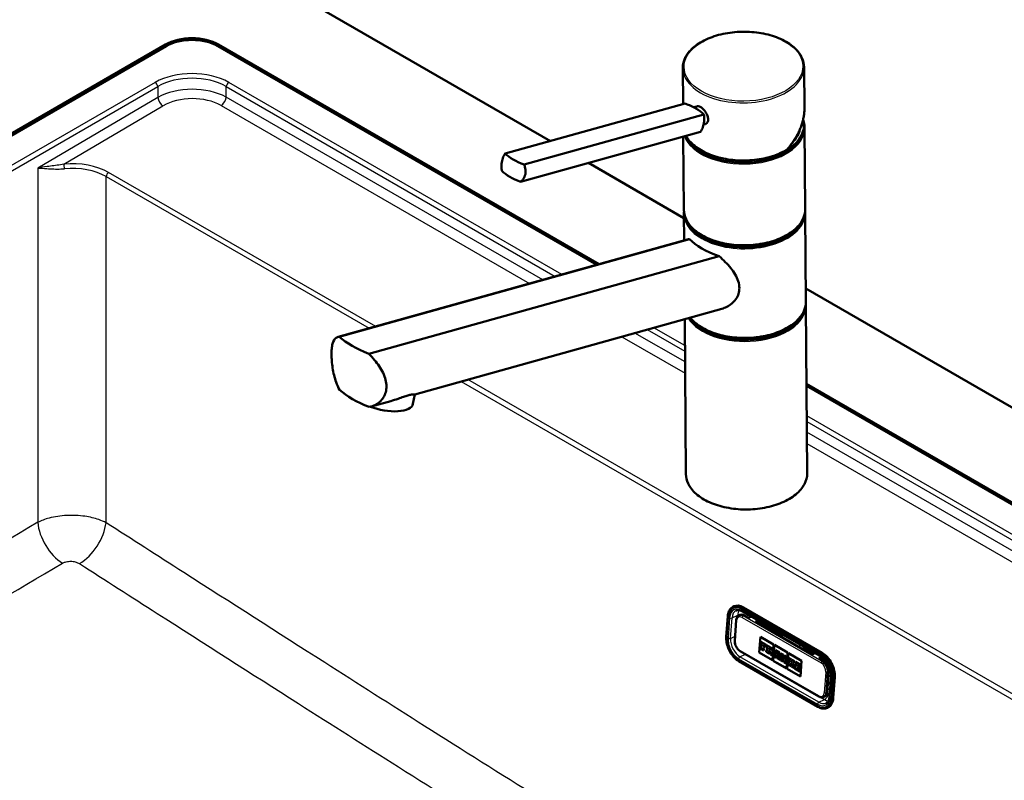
# Model space of a CAD drawing. Header units: millimetres. Extents: x 100 to 2000, y 93 to 2870.
# Tile 6 of 8: x 1124 to 1529, y 1626 to 1939. Entities that reach past the tile are written whole.
import ezdxf

# ---------------------------------------------------------------- set-up
doc = ezdxf.new("R2010")
doc.units = ezdxf.units.MM
doc.header["$LTSCALE"] = 10
doc.layers.add('Visible Edges(ISO)', color=7, linetype='Continuous', lineweight=50)
doc.layers.add('Visible Tangent Edges(ISO)', color=7, linetype='Continuous', lineweight=25)

msp = doc.modelspace()

# ---------------------------------------------------------------- linework, layer by layer
at = {"layer": 'Visible Edges(ISO)'}
for p, q in [((1141.5, 2005.26), (1342.27, 1889.35)), ((849.12, 1736.02), (1183.58, 1929.12)), ((1183.93, 1928.51), (849.47, 1735.41)), ((1361.4, 1838.29), (1205.14, 1928.51)), ((1205.5, 1929.12), (1362.36, 1838.56)), ((1446.95, 1902.91), (1446.82, 1919.85)), ((1396.93, 1904.59), (1396.82, 1919.47)), ((1323.64, 1884.16), (1397.77, 1904.82)), ((1401.29, 1903.27), (1402.62, 1903.64)), ((1331.38, 1879.69), (1405.52, 1900.35)), ((1405.4, 1896.11), (1405.96, 1896.26)), ((1446.76, 1895.06), (1446.75, 1895.87)), ((1329.97, 1872.55), (1404.1, 1893.21)), ((1397.26, 1860.94), (1397.03, 1891.24)), ((1447.26, 1861.32), (1447.01, 1894.65)), ((1357.89, 1880.33), (1397.29, 1857.58)), ((1397.36, 1848.32), (1397.28, 1859.32)), ((1447.55, 1823.12), (1447.28, 1859.7)), ((1399.23, 1848.84), (1254.72, 1808.56)), ((1399.64, 1848.91), (1255.21, 1808.65)), ((1267.35, 1801.64), (1411.78, 1841.9)), ((1447.51, 1828.59), (1848.61, 1597.01)), ((1412.88, 1820.17), (1286.38, 1784.91)), ((1448.09, 1752.39), (1447.57, 1821.49)), ((1398.09, 1752.01), (1397.61, 1815.91)), ((1447.81, 1789.22), (1716.74, 1633.96)), ((1716.38, 1633.35), (1447.82, 1788.4)), ((1276.42, 1782.13), (1268.37, 1779.89)), ((1285.6, 1780.94), (1286.39, 1784.91)), ((1417.61, 1697.38), (1417.85, 1697.5)), ((1454.31, 1678.29), (1421.79, 1697.07)), ((1414.75, 1684.9), (1415.36, 1693.39)), ((1419.96, 1693.71), (1420.46, 1693.94)), ((1421.43, 1695.39), (1453.95, 1676.61)), ((1423.94, 1692.73), (1422.18, 1693.75)), ((1425.09, 1693.28), (1423.94, 1692.73)), ((1418.85, 1691.81), (1418.23, 1683.32)), ((1426.77, 1691.1), (1427.92, 1691.64)), ((1450.11, 1677.63), (1426.77, 1691.1)), ((1428.23, 1691.47), (1427.08, 1690.92)), ((1427.82, 1691.27), (1436.54, 1686.24)), ((1428.35, 1678.4), (1428.82, 1684.88)), ((1428.36, 1678.41), (1428.83, 1684.88)), ((1428.82, 1684.88), (1434.26, 1681.74)), ((1437.31, 1685.02), (1437.62, 1685.03)), ((1428.88, 1680.67), (1428.83, 1680.08)), ((1428.83, 1680.08), (1430.18, 1679.3)), ((1429.09, 1680.56), (1428.88, 1680.68)), ((1428.88, 1680.67), (1428.88, 1680.68)), ((1429.09, 1680.55), (1428.88, 1680.67)), ((1429.03, 1682.81), (1428.99, 1682.26)), ((1428.99, 1682.26), (1429.2, 1682.14)), ((1431.15, 1681.58), (1429.03, 1682.81)), ((1429.03, 1682.81), (1429.04, 1682.81)), ((1431.16, 1681.58), (1429.04, 1682.81)), ((1429.2, 1682.14), (1429.09, 1680.55)), ((1430.02, 1680.01), (1430.06, 1680.57)), ((1430.03, 1680.02), (1430.07, 1680.57)), ((1430.06, 1680.57), (1430.5, 1680.31)), ((1430.09, 1681.04), (1430.13, 1681.6)), ((1430.54, 1680.78), (1430.09, 1681.04)), ((1430.09, 1681.04), (1430.1, 1681.04)), ((1430.1, 1681.04), (1430.14, 1681.59)), ((1430.55, 1680.79), (1430.1, 1681.04)), ((1430.13, 1681.6), (1430.62, 1681.32)), ((1430.5, 1680.31), (1430.54, 1680.78)), ((1430.5, 1680.31), (1430.51, 1680.32)), ((1430.51, 1680.32), (1430.55, 1680.79)), ((1430.54, 1680.78), (1430.55, 1680.79)), ((1430.62, 1681.32), (1430.6, 1681.04)), ((1430.6, 1681.04), (1431.09, 1680.75)), ((1431.09, 1680.75), (1431.15, 1681.58)), ((1431.09, 1680.75), (1431.1, 1680.76)), ((1431.1, 1680.76), (1431.16, 1681.58)), ((1431.15, 1681.58), (1431.16, 1681.58)), ((1431.34, 1681.47), (1431.3, 1680.92)), ((1431.3, 1680.92), (1431.54, 1680.79)), ((1431.34, 1681.47), (1431.35, 1681.48)), ((1433.2, 1680.4), (1431.34, 1681.47)), ((1433.21, 1680.4), (1431.35, 1681.48)), ((1431.54, 1680.79), (1431.42, 1679.2)), ((1432.35, 1679.67), (1432.4, 1680.29)), ((1432.36, 1679.67), (1432.4, 1680.29)), ((1432.4, 1680.29), (1432.66, 1680.14)), ((1434.26, 1681.74), (1433.79, 1675.26)), ((1434.12, 1675.07), (1434.59, 1681.56)), ((1434.12, 1675.08), (1434.59, 1681.55)), ((1434.59, 1681.56), (1440.03, 1678.42)), ((1447.03, 1680.18), (1450.85, 1677.98)), ((1420.42, 1679.08), (1452.94, 1660.3)), ((1428.35, 1678.4), (1428.36, 1678.41)), ((1433.79, 1675.26), (1428.35, 1678.4)), ((1433.79, 1675.27), (1428.36, 1678.41)), ((1430.02, 1680.01), (1430.03, 1680.02)), ((1430.22, 1679.9), (1430.02, 1680.01)), ((1430.23, 1679.9), (1430.03, 1680.02)), ((1430.18, 1679.31), (1430.23, 1679.9)), ((1430.18, 1679.3), (1430.22, 1679.9)), ((1430.18, 1679.3), (1430.18, 1679.31)), ((1430.22, 1679.9), (1430.23, 1679.9)), ((1431.18, 1679.34), (1431.14, 1678.75)), ((1431.14, 1678.75), (1432.44, 1678)), ((1431.42, 1679.2), (1431.18, 1679.34)), ((1431.18, 1679.34), (1431.19, 1679.34)), ((1431.42, 1679.21), (1431.19, 1679.34)), ((1432.28, 1678.71), (1432.32, 1679.27)), ((1432.49, 1678.59), (1432.28, 1678.71)), ((1432.28, 1678.71), (1432.29, 1678.71)), ((1432.29, 1678.71), (1432.33, 1679.27)), ((1432.5, 1678.59), (1432.29, 1678.71)), ((1432.32, 1679.27), (1432.62, 1679.1)), ((1432.61, 1679.52), (1432.35, 1679.67)), ((1432.35, 1679.67), (1432.36, 1679.67)), ((1432.62, 1679.52), (1432.36, 1679.67)), ((1432.44, 1678), (1432.49, 1678.59)), ((1432.44, 1678), (1432.45, 1678)), ((1432.45, 1678), (1432.5, 1678.59)), ((1432.49, 1678.59), (1432.5, 1678.59)), ((1432.62, 1679.1), (1432.97, 1677.69)), ((1432.97, 1677.69), (1433.77, 1677.23)), ((1433.6, 1677.95), (1433.37, 1678.83)), ((1433.61, 1677.95), (1433.38, 1678.83)), ((1433.53, 1678.87), (1433.53, 1678.87)), ((1433.81, 1677.83), (1433.6, 1677.95)), ((1433.6, 1677.95), (1433.61, 1677.95)), ((1433.82, 1677.83), (1433.61, 1677.95)), ((1433.77, 1677.24), (1433.82, 1677.83)), ((1433.77, 1677.23), (1433.81, 1677.83)), ((1433.77, 1677.23), (1433.77, 1677.24)), ((1433.81, 1677.83), (1433.82, 1677.83)), ((1434.46, 1677.45), (1434.41, 1676.86)), ((1434.41, 1676.86), (1435.4, 1676.29)), ((1434.62, 1677.37), (1434.46, 1677.45)), ((1434.61, 1677.36), (1434.46, 1677.45)), ((1434.46, 1677.45), (1434.46, 1677.45)), ((1435.14, 1678.71), (1434.61, 1677.36)), ((1435, 1679.36), (1434.96, 1678.81)), ((1434.96, 1678.81), (1435.14, 1678.71)), ((1436.67, 1678.4), (1435, 1679.37)), ((1435, 1679.36), (1435, 1679.37)), ((1436.66, 1678.4), (1435, 1679.36)), ((1435.24, 1677), (1435.32, 1677.24)), ((1435.24, 1677), (1435.32, 1677.23)), ((1435.45, 1676.88), (1435.24, 1677)), ((1435.45, 1676.88), (1435.24, 1677)), ((1435.24, 1677), (1435.24, 1677)), ((1435.32, 1677.24), (1435.88, 1676.91)), ((1435.4, 1676.29), (1435.45, 1676.88)), ((1435.4, 1676.29), (1435.41, 1676.29)), ((1435.41, 1676.29), (1435.45, 1676.88)), ((1435.45, 1677.62), (1435.71, 1678.4)), ((1435.45, 1677.62), (1435.71, 1678.39)), ((1435.83, 1677.4), (1435.45, 1677.62)), ((1435.83, 1677.4), (1435.45, 1677.62)), ((1435.45, 1677.62), (1435.45, 1677.62)), ((1435.45, 1676.88), (1435.45, 1676.88)), ((1435.69, 1676.74), (1435.65, 1676.14)), ((1435.65, 1676.14), (1436.89, 1675.43)), ((1435.92, 1676.61), (1435.69, 1676.74)), ((1435.69, 1676.74), (1435.7, 1676.74)), ((1435.92, 1676.62), (1435.7, 1676.74)), ((1435.71, 1678.4), (1435.83, 1677.4)), ((1435.88, 1676.91), (1435.92, 1676.61)), ((1436.73, 1676.14), (1436.44, 1677.96)), ((1436.44, 1677.96), (1436.62, 1677.85)), ((1436.73, 1676.14), (1436.45, 1677.95)), ((1436.62, 1677.85), (1436.66, 1678.4)), ((1436.62, 1677.85), (1436.63, 1677.85)), ((1436.63, 1677.85), (1436.67, 1678.4)), ((1436.66, 1678.4), (1436.67, 1678.4)), ((1436.94, 1676.03), (1436.73, 1676.14)), ((1436.93, 1676.02), (1436.73, 1676.14)), ((1436.73, 1676.14), (1436.73, 1676.14)), ((1436.89, 1675.43), (1436.94, 1676.03)), ((1436.89, 1675.43), (1436.93, 1676.02)), ((1436.93, 1676.02), (1436.94, 1676.03)), ((1437.26, 1678.06), (1437.22, 1677.51)), ((1437.22, 1677.51), (1437.44, 1677.38)), ((1438.3, 1677.46), (1437.26, 1678.06)), ((1438.3, 1677.46), (1437.26, 1678.06)), ((1437.26, 1678.06), (1437.26, 1678.06)), ((1437.44, 1677.38), (1437.32, 1675.8)), ((1437.84, 1675.5), (1437.92, 1676.54)), ((1437.85, 1675.5), (1437.92, 1676.53)), ((1437.92, 1676.54), (1438.61, 1674.44)), ((1438.9, 1675.63), (1438.3, 1677.46)), ((1438.9, 1675.61), (1438.3, 1677.46)), ((1438.3, 1677.46), (1438.3, 1677.46)), ((1438.82, 1677.15), (1438.78, 1676.6)), ((1438.78, 1676.6), (1438.97, 1676.5)), ((1438.82, 1677.15), (1438.83, 1677.16)), ((1439.73, 1676.63), (1438.82, 1677.15)), ((1439.74, 1676.63), (1438.83, 1677.16)), ((1438.97, 1676.5), (1438.9, 1675.61)), ((1439.28, 1674.05), (1439.44, 1676.23)), ((1439.29, 1674.05), (1439.44, 1676.22)), ((1439.44, 1676.23), (1439.69, 1676.08)), ((1440.03, 1678.42), (1439.56, 1671.93)), ((1439.69, 1676.08), (1439.73, 1676.63)), ((1439.69, 1676.08), (1439.7, 1676.08)), ((1439.7, 1676.08), (1439.74, 1676.63)), ((1439.73, 1676.63), (1439.74, 1676.63)), ((1439.88, 1671.74), (1440.35, 1678.23)), ((1439.89, 1671.75), (1440.36, 1678.22)), ((1440.38, 1676.26), (1440.34, 1675.71)), ((1440.35, 1678.23), (1445.79, 1675.09)), ((1441.64, 1675.54), (1440.38, 1676.26)), ((1441.63, 1675.53), (1440.38, 1676.26)), ((1440.38, 1676.26), (1440.38, 1676.26)), ((1450.11, 1677.63), (1451.25, 1678.17)), ((1454.08, 1676.54), (1452.94, 1675.99)), ((1453.25, 1675.81), (1454.37, 1676.35)), ((1453.98, 1676.17), (1455.6, 1675.24)), ((1452.42, 1656.1), (1419.89, 1674.88)), ((1439.56, 1671.94), (1434.12, 1675.08)), ((1434.12, 1675.07), (1434.12, 1675.08)), ((1439.56, 1671.93), (1434.12, 1675.07)), ((1436.89, 1675.43), (1436.89, 1675.43)), ((1437.1, 1675.92), (1437.06, 1675.33)), ((1437.06, 1675.33), (1437.98, 1674.8)), ((1437.1, 1675.92), (1437.11, 1675.93)), ((1437.32, 1675.8), (1437.1, 1675.92)), ((1437.32, 1675.8), (1437.11, 1675.93)), ((1438.03, 1675.39), (1437.84, 1675.5)), ((1437.84, 1675.5), (1437.85, 1675.5)), ((1438.03, 1675.39), (1437.85, 1675.5)), ((1437.98, 1674.8), (1438.03, 1675.39)), ((1437.98, 1674.8), (1437.99, 1674.8)), ((1437.99, 1674.8), (1438.03, 1675.39)), ((1438.03, 1675.39), (1438.03, 1675.39)), ((1438.61, 1674.44), (1439.28, 1674.05)), ((1439.28, 1674.05), (1439.29, 1674.05)), ((1440.22, 1674.12), (1440.18, 1673.53)), ((1440.18, 1673.53), (1441.43, 1672.8)), ((1440.22, 1674.12), (1440.23, 1674.13)), ((1440.46, 1673.99), (1440.22, 1674.12)), ((1440.46, 1673.99), (1440.23, 1674.13)), ((1440.34, 1675.71), (1440.57, 1675.57)), ((1440.57, 1675.57), (1440.46, 1673.99)), ((1441.3, 1673.5), (1441.35, 1674.16)), ((1441.3, 1673.5), (1441.31, 1673.5)), ((1441.48, 1673.4), (1441.3, 1673.5)), ((1441.31, 1673.5), (1441.36, 1674.15)), ((1441.48, 1673.4), (1441.31, 1673.5)), ((1441.35, 1674.16), (1441.79, 1673.22)), ((1441.37, 1674.49), (1441.42, 1675.08)), ((1441.91, 1674.8), (1441.37, 1674.49)), ((1441.38, 1674.49), (1441.42, 1675.08)), ((1441.42, 1675.08), (1441.59, 1674.98)), ((1441.43, 1672.8), (1441.48, 1673.4)), ((1441.43, 1672.8), (1441.44, 1672.81)), ((1441.44, 1672.81), (1441.48, 1673.4)), ((1441.48, 1673.4), (1441.48, 1673.4)), ((1441.59, 1674.98), (1441.63, 1675.53)), ((1441.59, 1674.98), (1441.6, 1674.98)), ((1441.6, 1674.98), (1441.64, 1675.54)), ((1441.65, 1673.3), (1441.61, 1672.7)), ((1441.61, 1672.7), (1442.82, 1672.01)), ((1441.63, 1675.53), (1441.64, 1675.54)), ((1441.79, 1673.22), (1441.65, 1673.3)), ((1441.65, 1673.3), (1441.66, 1673.3)), ((1441.79, 1673.23), (1441.66, 1673.3)), ((1441.81, 1675.43), (1441.77, 1674.88)), ((1441.77, 1674.88), (1441.91, 1674.8)), ((1442.87, 1674.82), (1441.81, 1675.43)), ((1442.87, 1674.82), (1441.81, 1675.43)), ((1441.81, 1675.43), (1441.81, 1675.43)), ((1442.11, 1674.06), (1442.64, 1674.38)), ((1442.11, 1674.06), (1442.64, 1674.38)), ((1442.72, 1672.69), (1442.11, 1674.06)), ((1442.71, 1672.69), (1442.11, 1674.06)), ((1442.11, 1674.06), (1442.11, 1674.06)), ((1442.64, 1674.38), (1442.83, 1674.27)), ((1442.86, 1672.6), (1442.71, 1672.69)), ((1442.71, 1672.69), (1442.72, 1672.69)), ((1442.87, 1672.6), (1442.72, 1672.69)), ((1442.82, 1672.01), (1442.86, 1672.6)), ((1442.82, 1672.01), (1442.83, 1672.01)), ((1442.83, 1674.27), (1442.87, 1674.82)), ((1442.83, 1674.27), (1442.87, 1674.82)), ((1442.83, 1674.27), (1442.83, 1674.27)), ((1442.83, 1672.01), (1442.87, 1672.6)), ((1442.86, 1672.6), (1442.87, 1672.6)), ((1442.87, 1674.82), (1442.87, 1674.82)), ((1443.06, 1672.48), (1443.02, 1671.89)), ((1443.06, 1672.48), (1443.07, 1672.49)), ((1443.28, 1672.36), (1443.06, 1672.48)), ((1443.28, 1672.36), (1443.07, 1672.49)), ((1443.22, 1674.62), (1443.18, 1674.07)), ((1443.18, 1674.07), (1443.39, 1673.94)), ((1445.32, 1673.41), (1443.22, 1674.62)), ((1445.31, 1673.41), (1443.22, 1674.62)), ((1443.22, 1674.62), (1443.22, 1674.62)), ((1443.39, 1673.94), (1443.28, 1672.36)), ((1444.17, 1671.84), (1444.21, 1672.4)), ((1444.18, 1671.85), (1444.22, 1672.4)), ((1444.21, 1672.4), (1444.66, 1672.14)), ((1444.25, 1672.87), (1444.29, 1673.43)), ((1444.25, 1672.87), (1444.29, 1673.42)), ((1444.7, 1672.61), (1444.25, 1672.87)), ((1444.25, 1672.87), (1444.25, 1672.87)), ((1444.69, 1672.61), (1444.25, 1672.87)), ((1444.29, 1673.43), (1444.77, 1673.14)), ((1444.66, 1672.14), (1444.7, 1672.61)), ((1444.66, 1672.14), (1444.69, 1672.61)), ((1444.66, 1672.14), (1444.66, 1672.14)), ((1444.69, 1672.61), (1444.7, 1672.61)), ((1444.77, 1673.14), (1444.75, 1672.87)), ((1444.75, 1672.87), (1445.25, 1672.58)), ((1445.25, 1672.58), (1445.31, 1673.41)), ((1445.25, 1672.58), (1445.26, 1672.58)), ((1445.26, 1672.58), (1445.32, 1673.41)), ((1445.31, 1673.41), (1445.32, 1673.41)), ((1445.79, 1675.09), (1445.32, 1668.6)), ((1454.7, 1674.97), (1452.94, 1675.99)), ((1439.88, 1671.74), (1439.89, 1671.75)), ((1445.32, 1668.6), (1439.88, 1671.74)), ((1445.32, 1668.61), (1439.89, 1671.75)), ((1443.02, 1671.89), (1445.11, 1670.68)), ((1444.17, 1671.84), (1444.18, 1671.85)), ((1444.66, 1671.56), (1444.17, 1671.84)), ((1444.66, 1671.57), (1444.18, 1671.85)), ((1444.68, 1671.84), (1444.66, 1671.56)), ((1445.17, 1671.55), (1444.68, 1671.84)), ((1444.68, 1671.84), (1444.69, 1671.84)), ((1445.18, 1671.56), (1444.69, 1671.84)), ((1445.11, 1670.68), (1445.17, 1671.55)), ((1445.11, 1670.68), (1445.12, 1670.69)), ((1445.12, 1670.69), (1445.18, 1671.56)), ((1445.17, 1671.55), (1445.18, 1671.56)), ((1456.35, 1662.08), (1456.96, 1670.57)), ((1456.85, 1669.05), (1457.91, 1668.55)), ((1457.93, 1668.85), (1457.31, 1660.36)), ((1458.86, 1659.74), (1459.48, 1668.23)), ((1456.65, 1666.22), (1457.69, 1665.61)), ((1454.88, 1660.12), (1455.38, 1660.35)), ((1456.4, 1655.67), (1456.64, 1655.79))]:
    msp.add_line(p, q, dxfattribs=at)
for centre, major_axis, ratio, start_param, end_param in [((796.93, 2122.55), (-400, 0), 0.57735, 2.103514, 2.608875), ((1194.54, 1922.8), (15.5, 0), 0.57735, 0.785398, 2.356194), ((1194.54, 1922.39), (-15, 0), 0.57735, 3.926991, 5.497787), ((1389.91, 1899.31), (-17.66, 3.5), 0.414403, 4.025175, 4.334369), ((1389.91, 1899.31), (-17.66, 3.5), 0.414403, 3.715982, 4.025175), ((1422, 1895.68), (24.75, 0.19), 0.582367, 3.704077, 6.446095), ((1422.01, 1894.87), (24.75, 0.19), 0.582367, 3.365749, 6.283185), ((1422, 1895.68), (23.25, 0.18), 0.582367, 5.780607, 6.159828), ((1422.01, 1894.87), (23, 0.17), 0.582367, 6.132897, 6.190289), ((1339.25, 1885.19), (17.66, -3.5), 0.414403, 3.715982, 4.334369), ((1337.83, 1878.05), (-17.66, 3.5), 0.414403, 0.574389, 1.192776), ((1422.27, 1859.91), (24.75, 0.19), 0.582367, 3.225614, 6.199163), ((1422.27, 1860.73), (-24.75, -0.19), 0.582367, 0.562484, 2.579108), ((1422.35, 1850.04), (24.96, -4.51), 0.416872, 3.650312, 4.351618), ((1422.56, 1821.71), (24.75, 0.19), 0.582367, 3.503737, 6.199163), ((1422.56, 1822.52), (-24.75, -0.19), 0.582367, 0.562484, 2.579108), ((1285.33, 1811.85), (-34.94, 6.31), 0.416872, 0.611476, 1.107269), ((1285.49, 1789.9), (34.94, -6.31), 0.416872, 3.753068, 4.248861), ((1273.83, 1783.28), (11.77, -2.33), 0.414403, 4.284424, 6.283185), ((1421.29, 1690.28), (-3.44, 7.22), 0.625473, 5.545399, 6.283185), ((1421.96, 1690.78), (-1.51, 3.16), 0.625473, 5.545399, 6.283185), ((1432.63, 1679.83), (0.157, -0.331), 0.625473, 5.545399, 8.686991), ((1433.15, 1679.66), (0.376, -0.789), 0.625473, 5.998819, 8.686991), ((1433.16, 1679.66), (0.376, -0.789), 0.625473, 0, 2.403806), ((1447.61, 1678.51), (-0.86, 1.81), 0.625473, 0.0267, 0.510855), ((1432.64, 1679.83), (0.157, -0.331), 0.625473, 5.545399, 6.26615), ((1445.56, 1681.02), (-1.5, 2.6), 0.57735, 3.60982, 3.932217), ((1445.49, 1680.97), (2, -3.46), 0.57735, 0.574938, 0.814322), ((1453.82, 1671.5), (-3.44, 7.22), 0.625473, 3.974602, 5.545399), ((1454.49, 1672), (-1.51, 3.16), 0.625473, 3.974602, 5.545399), ((1453.87, 1663.51), (1.51, -3.16), 0.625473, 0, 0.83301), ((1453.2, 1663.01), (3.44, -7.22), 0.625473, 0, 0.83301)]:
    msp.add_ellipse(centre, major_axis=major_axis, ratio=ratio, start_param=start_param, end_param=end_param, dxfattribs=at)
for points, knots in [([(1396.82, 1919.47), (1396.81, 1921.03), (1397.21, 1922.58), (1398.81, 1925.55), (1400.02, 1926.97), (1403.13, 1929.53), (1405.05, 1930.66), (1409.39, 1932.52), (1411.81, 1933.24), (1416.91, 1934.2), (1419.58, 1934.44), (1424.92, 1934.42), (1427.57, 1934.15), (1432.61, 1933.14), (1434.98, 1932.39), (1439.22, 1930.49), (1441.08, 1929.33), (1444.07, 1926.71), (1445.22, 1925.24), (1446.51, 1922.45), (1446.81, 1921.15), (1446.82, 1919.85)], [5.493386, 5.493386, 5.493386, 5.493386, 5.801503, 5.801503, 6.11747, 6.11747, 6.440137, 6.440137, 6.763388, 6.763388, 7.086098, 7.086098, 7.408598, 7.408598, 7.731372, 7.731372, 8.054677, 8.054677, 8.376927, 8.376927, 8.634978, 8.634978, 8.634978, 8.634978]), ([(1402.62, 1903.64), (1402.78, 1903.68), (1402.95, 1903.69), (1403.46, 1903.64), (1403.83, 1903.5), (1404.55, 1903.09), (1404.94, 1902.78), (1405.69, 1902.05), (1406.03, 1901.61), (1406.59, 1900.75), (1406.84, 1900.25), (1407.18, 1899.27), (1407.27, 1898.78), (1407.27, 1898.36)], [0.3793308, 0.3793308, 0.3793308, 0.3793308, 0.4669376, 0.4669376, 0.6201565, 0.6201565, 0.7733754, 0.7733754, 0.9265943, 0.9265943, 1.0834536, 1.0834536, 1.240313, 1.240313, 1.240313, 1.240313]), ([(1404.1, 1893.21), (1404.33, 1893.44), (1404.53, 1893.74), (1405.02, 1894.66), (1405.26, 1895.39), (1405.41, 1896.16), (1405.56, 1896.93), (1405.65, 1897.82), (1405.63, 1899.28), (1405.59, 1899.83), (1405.52, 1900.35)], [-0.412375, -0.412375, -0.412375, -0.412375, -0.2583698, -0.2583698, 0, 0, 0, 0.2583698, 0.2583698, 0.412375, 0.412375, 0.412375, 0.412375]), ([(1439.57, 1885.66), (1440.04, 1886.18), (1440.49, 1886.71), (1441.35, 1887.8), (1441.76, 1888.35), (1442.54, 1889.47), (1442.91, 1890.04), (1443.6, 1891.19), (1443.92, 1891.77), (1444.52, 1892.93), (1444.8, 1893.52), (1445.31, 1894.7), (1445.54, 1895.29), (1445.94, 1896.48), (1446.12, 1897.07), (1446.43, 1898.26), (1446.55, 1898.85), (1446.76, 1900.03), (1446.83, 1900.61), (1446.93, 1901.77), (1446.95, 1902.35), (1446.95, 1902.91)], [-1.5777577, -1.5777577, -1.5777577, -1.5777577, -1.4980816, -1.4980816, -1.4184055, -1.4184055, -1.3387294, -1.3387294, -1.2590533, -1.2590533, -1.1793771, -1.1793771, -1.099701, -1.099701, -1.0200249, -1.0200249, -0.9403488, -0.9403488, -0.8606727, -0.8606727, -0.7809966, -0.7809966, -0.7809966, -0.7809966]), ([(1407.27, 1898.36), (1407.27, 1897.94), (1407.2, 1897.53), (1406.87, 1896.85), (1406.62, 1896.59), (1406.22, 1896.36), (1406.1, 1896.3), (1405.96, 1896.26)], [1.240313, 1.240313, 1.240313, 1.240313, 1.394333, 1.394333, 1.5483531, 1.5483531, 1.6112117, 1.6112117, 1.6112117, 1.6112117]), ([(1439.55, 1885.64), (1437.64, 1884.52), (1435.43, 1883.59), (1430.64, 1882.18), (1428.05, 1881.7), (1422.77, 1881.25), (1420.07, 1881.27), (1414.82, 1881.81), (1412.28, 1882.34), (1407.6, 1883.83), (1405.47, 1884.8), (1401.82, 1887.1), (1400.31, 1888.43), (1398.79, 1890.43), (1398.44, 1890.98), (1398.14, 1891.55)], [3.142973, 3.142973, 3.142973, 3.142973, 3.466301, 3.466301, 3.789263, 3.789263, 4.111804, 4.111804, 4.434387, 4.434387, 4.75745, 4.75745, 5.080684, 5.080684, 5.199782, 5.199782, 5.199782, 5.199782]), ([(1322.22, 1877.02), (1322.14, 1877.54), (1322.1, 1878.09), (1322.09, 1879.54), (1322.18, 1880.44), (1322.33, 1881.21), (1322.48, 1881.98), (1322.72, 1882.71), (1323.2, 1883.63), (1323.41, 1883.93), (1323.64, 1884.16)], [-0.412375, -0.412375, -0.412375, -0.412375, -0.2583698, -0.2583698, 0, 0, 0, 0.2583698, 0.2583698, 0.412375, 0.412375, 0.412375, 0.412375]), ([(1439.55, 1885.64), (1439.57, 1885.65), (1439.59, 1885.68), (1439.6, 1885.72), (1439.61, 1885.74), (1439.61, 1885.78), (1439.6, 1885.81), (1439.6, 1885.83), (1439.6, 1885.83), (1439.6, 1885.83)], [-0.03962783, -0.03962783, -0.03962783, -0.03962783, -0.02111176, -0.02111176, -0.01056304, -0.01056304, 0, 0, 0.00032398, 0.00032398, 0.00032398, 0.00032398]), ([(1331.38, 1879.69), (1331.59, 1879.2), (1331.76, 1878.69), (1332.06, 1877.31), (1332.07, 1876.44), (1331.77, 1874.9), (1331.43, 1874.15), (1330.66, 1873.15), (1330.33, 1872.82), (1329.97, 1872.55)], [1.6537755, 1.6537755, 1.6537755, 1.6537755, 1.8077807, 1.8077807, 2.0661504, 2.0661504, 2.3245202, 2.3245202, 2.4785254, 2.4785254, 2.4785254, 2.4785254]), ([(1447.26, 1861.32), (1447.28, 1859.77), (1446.87, 1858.21), (1445.28, 1855.24), (1444.07, 1853.83), (1440.95, 1851.27), (1439.03, 1850.13), (1434.69, 1848.27), (1432.27, 1847.55), (1427.17, 1846.59), (1424.5, 1846.35), (1419.17, 1846.38), (1416.51, 1846.64), (1411.48, 1847.66), (1409.1, 1848.4), (1404.86, 1850.31), (1403.01, 1851.46), (1400.01, 1854.09), (1398.87, 1855.55), (1397.58, 1858.34), (1397.27, 1859.64), (1397.26, 1860.94)], [2.351793, 2.351793, 2.351793, 2.351793, 2.65991, 2.65991, 2.975878, 2.975878, 3.298544, 3.298544, 3.621795, 3.621795, 3.944506, 3.944506, 4.267005, 4.267005, 4.589779, 4.589779, 4.913084, 4.913084, 5.235334, 5.235334, 5.493386, 5.493386, 5.493386, 5.493386]), ([(1411.78, 1841.9), (1412.69, 1841.1), (1413.56, 1840.27), (1415.88, 1837.89), (1417.34, 1836.13), (1418.93, 1833.39), (1419.36, 1832.46), (1419.96, 1830.59), (1420.12, 1829.66), (1420.13, 1828.74)], [8.317582, 8.317582, 8.317582, 8.317582, 8.664161, 8.664161, 9.339921, 9.339921, 9.677802, 9.677802, 10.015682, 10.015682, 10.015682, 10.015682]), ([(1420.13, 1828.74), (1420.14, 1827.95), (1420.03, 1827.15), (1419.55, 1825.6), (1419.18, 1824.85), (1418.23, 1823.48), (1417.65, 1822.86), (1416.36, 1821.78), (1415.65, 1821.32), (1414.29, 1820.64), (1413.6, 1820.37), (1412.88, 1820.17)], [0, 0, 0, 0, 0.290813, 0.290813, 0.581627, 0.581627, 0.87244, 0.87244, 1.163253, 1.163253, 1.423068, 1.423068, 1.423068, 1.423068]), ([(1447.55, 1823.12), (1447.57, 1821.56), (1447.16, 1820.01), (1445.57, 1817.03), (1444.36, 1815.62), (1441.24, 1813.06), (1439.32, 1811.93), (1434.98, 1810.07), (1432.56, 1809.34), (1427.46, 1808.38), (1424.79, 1808.14), (1419.46, 1808.17), (1416.8, 1808.44), (1411.77, 1809.45), (1409.39, 1810.2), (1405.15, 1812.1), (1403.3, 1813.26), (1401.08, 1815.2), (1400.45, 1815.86), (1399.9, 1816.55)], [2.351793, 2.351793, 2.351793, 2.351793, 2.65991, 2.65991, 2.975878, 2.975878, 3.298544, 3.298544, 3.621795, 3.621795, 3.944506, 3.944506, 4.267005, 4.267005, 4.589779, 4.589779, 4.913084, 4.913084, 5.067171, 5.067171, 5.067171, 5.067171]), ([(1255.37, 1786.7), (1254.81, 1787.74), (1254.33, 1788.84), (1253.62, 1790.85), (1253.33, 1791.81), (1252.84, 1793.78), (1252.65, 1794.79), (1252.34, 1796.78), (1252.23, 1797.75), (1252.08, 1799.6), (1252.04, 1800.47), (1252.03, 1802.13), (1252.06, 1802.96), (1252.2, 1804.47), (1252.31, 1805.15), (1252.77, 1806.92), (1253.27, 1807.74), (1254.28, 1808.44), (1254.71, 1808.6), (1255.21, 1808.65)], [3.250189, 3.250189, 3.250189, 3.250189, 3.606455, 3.606455, 3.897837, 3.897837, 4.18922, 4.18922, 4.480602, 4.480602, 4.771985, 4.771985, 5.094237, 5.094237, 5.41649, 5.41649, 6.060995, 6.060995, 6.40245, 6.40245, 6.40245, 6.40245]), ([(1267.35, 1801.64), (1268.21, 1800.8), (1269.01, 1799.93), (1271.1, 1797.44), (1272.37, 1795.61), (1273.7, 1792.8), (1274.05, 1791.85), (1274.53, 1789.98), (1274.66, 1789.07), (1274.66, 1788.19), (1274.67, 1787.4), (1274.58, 1786.61), (1274.18, 1785.08), (1273.87, 1784.34), (1273.06, 1783.01), (1272.56, 1782.4), (1271.43, 1781.36), (1270.8, 1780.93), (1269.35, 1780.17), (1268.46, 1779.86), (1267.52, 1779.69)], [-1.630466, -1.630466, -1.630466, -1.630466, -1.289011, -1.289011, -0.644505, -0.644505, -0.322253, -0.322253, 0, 0, 0, 0.291382, 0.291382, 0.582765, 0.582765, 0.874147, 0.874147, 1.16553, 1.16553, 1.521796, 1.521796, 1.521796, 1.521796]), ([(1276.42, 1782.13), (1277.45, 1782.42), (1278.49, 1782.76), (1280.25, 1783.37), (1280.99, 1783.64), (1282.35, 1784.11), (1282.98, 1784.31), (1283.52, 1784.46), (1284.07, 1784.62), (1284.55, 1784.72), (1285.34, 1784.86), (1285.66, 1784.88), (1286.18, 1784.91), (1286.34, 1784.9), (1286.38, 1784.91)], [-0.79121, -0.79121, -0.79121, -0.79121, -0.481393, -0.481393, -0.240697, -0.240697, 0, 0, 0, 0.240697, 0.240697, 0.481393, 0.481393, 0.79121, 0.79121, 0.79121, 0.79121]), ([(1448.09, 1752.39), (1448.1, 1750.84), (1447.7, 1749.29), (1446.1, 1746.31), (1444.89, 1744.9), (1441.78, 1742.34), (1439.86, 1741.2), (1435.52, 1739.34), (1433.1, 1738.62), (1428, 1737.66), (1425.33, 1737.42), (1420, 1737.45), (1417.34, 1737.72), (1412.3, 1738.73), (1409.93, 1739.47), (1405.69, 1741.38), (1403.83, 1742.54), (1400.84, 1745.16), (1399.69, 1746.62), (1398.4, 1749.41), (1398.1, 1750.71), (1398.09, 1752.01)], [2.351793, 2.351793, 2.351793, 2.351793, 2.65991, 2.65991, 2.975878, 2.975878, 3.298544, 3.298544, 3.621795, 3.621795, 3.944506, 3.944506, 4.267005, 4.267005, 4.589779, 4.589779, 4.913084, 4.913084, 5.235334, 5.235334, 5.493386, 5.493386, 5.493386, 5.493386]), ([(1415.36, 1693.39), (1415.39, 1693.77), (1415.44, 1694.13), (1415.6, 1694.82), (1415.71, 1695.14), (1415.97, 1695.74), (1416.12, 1696.02), (1416.47, 1696.51), (1416.67, 1696.73), (1417.11, 1697.11), (1417.35, 1697.26), (1417.61, 1697.38)], [0, 0, 0, 0, 0.1666019, 0.1666019, 0.3332039, 0.3332039, 0.4998058, 0.4998058, 0.6664078, 0.6664078, 0.8330097, 0.8330097, 0.8330097, 0.8330097]), ([(1418.78, 1695.73), (1418.92, 1695.79), (1419.06, 1695.84), (1419.37, 1695.91), (1419.53, 1695.92), (1419.87, 1695.92), (1420.05, 1695.9), (1420.43, 1695.82), (1420.62, 1695.77), (1421.02, 1695.61), (1421.22, 1695.51), (1421.43, 1695.39)], [0.8330097, 0.8330097, 0.8330097, 0.8330097, 0.980567, 0.980567, 1.1281244, 1.1281244, 1.2756817, 1.2756817, 1.423239, 1.423239, 1.5707963, 1.5707963, 1.5707963, 1.5707963]), ([(1419.96, 1693.71), (1419.83, 1693.64), (1419.7, 1693.56), (1419.48, 1693.37), (1419.38, 1693.26), (1419.2, 1693.01), (1419.13, 1692.88), (1419, 1692.59), (1418.96, 1692.45), (1418.88, 1692.13), (1418.86, 1691.97), (1418.85, 1691.81)], [2.3085829, 2.3085829, 2.3085829, 2.3085829, 2.4751849, 2.4751849, 2.6417868, 2.6417868, 2.8083888, 2.8083888, 2.9749907, 2.9749907, 3.1415927, 3.1415927, 3.1415927, 3.1415927]), ([(1419.89, 1674.88), (1419.3, 1675.22), (1418.72, 1675.67), (1417.63, 1676.76), (1417.12, 1677.39), (1416.22, 1678.78), (1415.84, 1679.53), (1415.23, 1681.07), (1415, 1681.87), (1414.74, 1683.43), (1414.69, 1684.19), (1414.75, 1684.9)], [4.712389, 4.712389, 4.712389, 4.712389, 5.026548, 5.026548, 5.340708, 5.340708, 5.654867, 5.654867, 5.969026, 5.969026, 6.283185, 6.283185, 6.283185, 6.283185]), ([(1437.75, 1684.76), (1437.7, 1684.86), (1437.65, 1684.96), (1437.5, 1685.25), (1437.38, 1685.43), (1437.13, 1685.74), (1437, 1685.88), (1436.76, 1686.1), (1436.64, 1686.18), (1436.54, 1686.24), (1436.54, 1686.24), (1436.54, 1686.24)], [3.844746, 3.844746, 3.844746, 3.844746, 3.9685603, 3.9685603, 4.2243746, 4.2243746, 4.4737795, 4.4737795, 4.7112197, 4.7112197, 4.712389, 4.712389, 4.712389, 4.712389]), ([(1418.23, 1683.32), (1418.21, 1683.01), (1418.23, 1682.68), (1418.34, 1682.02), (1418.44, 1681.69), (1418.69, 1681.05), (1418.85, 1680.73), (1419.22, 1680.16), (1419.44, 1679.89), (1419.9, 1679.43), (1420.15, 1679.23), (1420.42, 1679.08)], [3.141593, 3.141593, 3.141593, 3.141593, 3.455752, 3.455752, 3.769911, 3.769911, 4.08407, 4.08407, 4.39823, 4.39823, 4.712389, 4.712389, 4.712389, 4.712389]), ([(1446.7, 1680.3), (1446.7, 1680.3), (1446.7, 1680.3), (1446.71, 1680.3), (1446.73, 1680.3), (1446.78, 1680.29), (1446.82, 1680.28), (1446.91, 1680.24), (1446.97, 1680.22), (1447.03, 1680.18)], [1.0741745, 1.0741745, 1.0741745, 1.0741745, 1.1281244, 1.1281244, 1.2756817, 1.2756817, 1.423239, 1.423239, 1.5707963, 1.5707963, 1.5707963, 1.5707963]), ([(1453.95, 1676.61), (1454.38, 1676.37), (1454.8, 1676.04), (1455.62, 1675.24), (1456.01, 1674.77), (1456.7, 1673.73), (1457.01, 1673.15), (1457.49, 1671.98), (1457.68, 1671.37), (1457.91, 1670.18), (1457.96, 1669.61), (1457.94, 1669), (1457.94, 1668.92), (1457.93, 1668.85)], [1.570796, 1.570796, 1.570796, 1.570796, 1.87489, 1.87489, 2.179173, 2.179173, 2.48542, 2.48542, 2.792121, 2.792121, 3.097411, 3.097411, 3.141593, 3.141593, 3.141593, 3.141593]), ([(1452.94, 1660.3), (1453.07, 1660.23), (1453.2, 1660.16), (1453.45, 1660.06), (1453.59, 1660.02), (1453.85, 1659.97), (1453.98, 1659.95), (1454.25, 1659.95), (1454.38, 1659.96), (1454.64, 1660.02), (1454.77, 1660.06), (1454.88, 1660.12)], [4.712389, 4.712389, 4.712389, 4.712389, 4.8599463, 4.8599463, 5.0075036, 5.0075036, 5.1550609, 5.1550609, 5.3026183, 5.3026183, 5.4501756, 5.4501756, 5.4501756, 5.4501756]), ([(1457.31, 1660.36), (1457.29, 1660.07), (1457.25, 1659.81), (1457.14, 1659.31), (1457.06, 1659.08), (1456.88, 1658.67), (1456.78, 1658.48), (1456.55, 1658.16), (1456.42, 1658.02), (1456.15, 1657.79), (1456.01, 1657.7), (1455.85, 1657.62)], [3.1415927, 3.1415927, 3.1415927, 3.1415927, 3.3081946, 3.3081946, 3.4747965, 3.4747965, 3.6413985, 3.6413985, 3.8080004, 3.8080004, 3.9746024, 3.9746024, 3.9746024, 3.9746024]), ([(1456.4, 1655.67), (1456.17, 1655.56), (1455.93, 1655.48), (1455.43, 1655.37), (1455.18, 1655.35), (1454.65, 1655.35), (1454.37, 1655.38), (1453.82, 1655.5), (1453.54, 1655.58), (1452.98, 1655.8), (1452.7, 1655.94), (1452.42, 1656.1)], [3.9746024, 3.9746024, 3.9746024, 3.9746024, 4.1221597, 4.1221597, 4.269717, 4.269717, 4.4172743, 4.4172743, 4.5648317, 4.5648317, 4.712389, 4.712389, 4.712389, 4.712389])]:
    msp.add_open_spline(points, degree=3, knots=knots, dxfattribs=at)
for points in [[(1446.65, 1897.08), (1446.88, 1896.28), (1447, 1895.47), (1447.01, 1894.65)], [(1397.28, 1859.32), (1397.28, 1859.59), (1397.29, 1859.86), (1397.31, 1860.13)], [(1447.23, 1860.51), (1447.26, 1860.24), (1447.27, 1859.97), (1447.28, 1859.7)], [(1399.23, 1848.84), (1399.35, 1848.87), (1399.49, 1848.9), (1399.64, 1848.91)], [(1447.52, 1822.3), (1447.55, 1822.03), (1447.56, 1821.76), (1447.57, 1821.49)]]:
    msp.add_open_spline(points, degree=3, dxfattribs=at)
at = {"layer": 'Visible Tangent Edges(ISO)'}
for p, q in [((1183.58, 1929.12), (1183.58, 1928.31)), ((1205.5, 1929.12), (1205.5, 1928.31)), ((1179.39, 1913.54), (875.4, 1738.03)), ((876.45, 1736.3), (1180.45, 1911.81)), ((1180.45, 1911.81), (1180.45, 1907.31)), ((1208.63, 1907.44), (1208.63, 1911.81)), ((1208.63, 1911.81), (1344.24, 1833.51)), ((1346.98, 1834.27), (1209.68, 1913.54)), ((1339.14, 1832.09), (1208.63, 1907.44)), ((1180.45, 1907.31), (1130.95, 1878.19)), ((1141.75, 1879.84), (1182.58, 1903.86)), ((1206.53, 1904), (1333.7, 1830.57)), ((1130.95, 1878.19), (1130.95, 1732.14)), ((1270.24, 1812.88), (1160.18, 1876.43)), ((1159.13, 1874.71), (1267.52, 1812.13)), ((1159.13, 1731.97), (1159.13, 1874.71)), ((1397.74, 1798.26), (1377.08, 1810.19)), ((1382.18, 1811.61), (1397.71, 1802.65)), ((1397.69, 1804.99), (1384.91, 1812.37)), ((1371.64, 1808.67), (1397.78, 1793.58)), ((1305.45, 1790.22), (1638.71, 1597.82)), ((1639.76, 1599.54), (1308.17, 1790.98)), ((1690.45, 1635.97), (1447.91, 1776)), ((1447.93, 1773.65), (1689.4, 1634.24)), ((1688.79, 1630.22), (1447.96, 1769.26)), ((1448, 1764.58), (1588.53, 1683.45)), ((1421.39, 1696.6), (1421.47, 1696.86)), ((1453.91, 1677.82), (1421.39, 1696.6)), ((1421.47, 1696.86), (1454, 1678.09)), ((1421.54, 1696.95), (1421.79, 1697.07)), ((1454.07, 1678.17), (1421.54, 1696.95)), ((1414.76, 1684.88), (1415.37, 1693.37)), ((1415.49, 1693.23), (1414.88, 1684.74)), ((1415.08, 1684.58), (1415.69, 1693.07)), ((1415.37, 1693.37), (1415.49, 1693.23)), ((1416.13, 1692.81), (1415.52, 1684.32)), ((1416.5, 1684.27), (1417.12, 1692.76)), ((1417.12, 1692.76), (1419.45, 1693.87)), ((1419.45, 1693.87), (1419.4, 1693.28)), ((1453.81, 1676.98), (1421.28, 1695.76)), ((1421.3, 1692.93), (1453.83, 1674.15)), ((1421.32, 1696.29), (1453.85, 1677.51)), ((1421.68, 1693.52), (1422.18, 1693.75)), ((1454.21, 1674.74), (1421.68, 1693.52)), ((1422.27, 1693.7), (1422.27, 1693.72)), ((1418.38, 1683.11), (1418.99, 1691.6)), ((1414.76, 1684.88), (1414.88, 1684.74)), ((1416.5, 1684.27), (1418.37, 1685.16)), ((1433.2, 1680.4), (1433.21, 1680.4)), ((1452.84, 1660.56), (1420.32, 1679.34)), ((1420.38, 1676.73), (1422.63, 1677.8)), ((1452.9, 1657.95), (1420.38, 1676.73)), ((1432.61, 1679.52), (1432.62, 1679.52)), ((1454, 1678.09), (1453.91, 1677.82)), ((1454.07, 1678.17), (1454.31, 1678.29)), ((1452.33, 1656.59), (1419.8, 1675.37)), ((1419.88, 1674.9), (1419.82, 1675.1)), ((1419.82, 1675.1), (1452.35, 1656.32)), ((1419.84, 1675.9), (1452.37, 1657.12)), ((1452.4, 1656.12), (1419.88, 1674.9)), ((1454.21, 1674.74), (1454.7, 1674.97)), ((1455.76, 1670.38), (1455.15, 1661.89)), ((1455.85, 1661.85), (1456.47, 1670.34)), ((1456.47, 1670.34), (1456.96, 1670.57)), ((1457.52, 1660.07), (1458.13, 1668.56)), ((1458.58, 1668.31), (1457.96, 1659.82)), ((1458.24, 1659.7), (1458.86, 1668.19)), ((1459.12, 1668.11), (1458.5, 1659.62)), ((1458.62, 1659.63), (1459.23, 1668.12)), ((1459.12, 1668.11), (1458.86, 1668.19)), ((1459.23, 1668.12), (1459.48, 1668.23)), ((1453.51, 1660.05), (1455.23, 1659.06)), ((1455.85, 1661.85), (1456.35, 1662.08)), ((1456.76, 1661.42), (1456.29, 1661.69)), ((1456.47, 1663.72), (1457.26, 1663.26)), ((1452.4, 1656.12), (1452.35, 1656.32)), ((1452.9, 1657.95), (1455.23, 1659.06)), ((1458.5, 1659.62), (1458.24, 1659.7)), ((1458.62, 1659.63), (1458.86, 1659.74))]:
    msp.add_line(p, q, dxfattribs=at)
msp.add_ellipse((1421.82, 1920.07), major_axis=(-24.5, -0.19), ratio=0.582367, dxfattribs=at)
for centre, major_axis, ratio, start_param, end_param in [((1421.82, 1919.66), (-25, -0.19), 0.582367, 0, 3.141593), ((1194.54, 1904.66), (-21.5, 0), 0.581753, 3.930789, 5.493989), ((1194.54, 1903.44), (20, 0), 0.58993, 0.789196, 2.352396), ((1179.39, 1912.32), (-0.75, 1.3), 0.57735, 4.014257, 5.497787), ((1194.54, 1899.28), (-20, -0.14), 0.570076, 3.926853, 5.490053), ((1209.68, 1912.32), (0.75, 1.3), 0.57735, 0.785398, 2.268928), ((1194.56, 1896.84), (17, 0.14), 0.587251, 0.784281, 2.347481), ((1206.51, 1906.43), (1.5, 2.6), 0.57735, 3.935717, 5.410521), ((1182.56, 1906.3), (-1.52, 2.59), 0.572731, 0.867957, 2.35149), ((1422, 1896.13), (22.43, 15.24), 0.717355, 5.041664, 5.835988), ((1422.01, 1894.46), (-25, -0.19), 0.582367, 0.200341, 3.141593), ((1422, 1896.09), (-25, -0.19), 0.582367, 0.303383, 2.347269), ((1145.03, 1867.38), (-21.5, -0.18), 0.587251, 3.925874, 4.860622), ((1141.76, 1878.62), (-0.14, 1.49), 0.122106, 4.21214, 5.656137), ((1145.04, 1866.16), (20, 0.18), 0.595838, 0.783751, 1.718499), ((1160.18, 1875.21), (0.75, 1.3), 0.57735, 0.794125, 2.268928), ((1422.26, 1861.13), (25, 0.19), 0.582367, 3.141593, 6.283185), ((1422.28, 1859.51), (-25, -0.19), 0.582367, 0, 3.141593), ((1422.55, 1822.93), (25, 0.19), 0.582367, 3.580486, 6.283185), ((1422.57, 1821.3), (-25, -0.19), 0.582367, 0.337463, 3.141593), ((1423.09, 1752.2), (25, 0.19), 0.582367, 3.141593, 6.283185), ((1141.52, 1727.11), (7.65, -12.9), 0.570658, 4.007477, 5.440181), ((1148.56, 1726.94), (-8.1, -12.63), 0.549924, 0.825035, 2.295228), ((1420.98, 1690.13), (-3.41, 7.16), 0.625473, 5.545399, 7.116195), ((1420.91, 1690.1), (-3.3, 6.92), 0.625473, 5.545399, 7.116195), ((1420.87, 1690.08), (-3.15, 6.61), 0.625473, 5.545399, 7.116195), ((1420.87, 1690.08), (-2.88, 6.05), 0.625473, 5.545399, 7.116195), ((1421.05, 1690.16), (-3.44, 7.22), 0.625473, 5.545399, 6.283185), ((1422.03, 1696.63), (0.5, 0.866), 0.57735, 1.919862, 2.268928), ((1421.53, 1696.87), (0.05, 0.0866), 0.57735, 0.698132, 1.919862), ((1415.46, 1693.39), (-0.0997, 0.0072), 0.524834, 0, 0.476319), ((1416.4, 1693.4), (-0.997, 0.072), 0.524834, 0.476319, 0.825385), ((1416.63, 1693.05), (-0.698, 0.051), 0.524834, 0.825385, 2.396181), ((1421.36, 1690.31), (-2.58, 5.42), 0.625473, 0, 0.83301), ((1421.12, 1690.38), (-1.29, 2.71), 0.625473, 5.545399, 7.116195), ((1423.69, 1691.42), (-2.58, 5.42), 0.625473, 0.367316, 0.83301), ((1420.86, 1693.05), (1.99, -0.14), 0.524834, 1.470714, 2.396181), ((1421.47, 1690.55), (-1.51, 3.16), 0.625473, 5.545399, 6.283185), ((1421.78, 1696), (-0.35, -0.606), 0.57735, 5.410521, 6.283185), ((1421.65, 1693.09), (-0.25, -0.433), 0.57735, 3.839724, 5.410521), ((1420.86, 1693.05), (1.99, -0.14), 0.524834, 0.825385, 1.059102), ((1425.1, 1692.09), (-1.72, 3.61), 0.625473, 0.491673, 0.83301), ((1424.68, 1691.44), (-1.12, 2.35), 0.625473, 5.997319, 6.731474), ((1425.97, 1694.19), (-0.8, -1.39), 0.57735, 5.587719, 5.794821), ((1419.35, 1691.77), (-0.499, 0.036), 0.524834, 0, 0.825385), ((1420.3, 1681.61), (3.3, -6.92), 0.625473, 3.974602, 5.545399), ((1420.37, 1681.64), (-3.41, 7.16), 0.625473, 0.83301, 2.403806), ((1414.85, 1684.9), (-0.0997, 0.0072), 0.524834, 0, 0.476319), ((1415.78, 1684.91), (0.997, -0.072), 0.524834, 3.617912, 3.966977), ((1420.25, 1681.59), (-3.15, 6.61), 0.625473, 0.83301, 2.403806), ((1420.25, 1681.59), (2.88, -6.05), 0.625473, 3.974602, 5.545399), ((1416.01, 1684.56), (-0.698, 0.051), 0.524834, 0.825385, 2.396181), ((1420.75, 1681.82), (-2.58, 5.42), 0.625473, 0.83301, 2.403806), ((1437.34, 1687.62), (-0.8, -1.39), 0.57735, 5.587719, 6.283185), ((1435.99, 1684.03), (-1.55, 3.25), 0.625473, 4.555564, 5.162261), ((1418.73, 1683.28), (-0.499, 0.036), 0.524834, 0, 0.825385), ((1420.5, 1681.89), (-1.29, 2.71), 0.625473, 0.83301, 2.403806), ((1446.48, 1677.97), (-1.55, 3.25), 0.625473, 5.928536, 6.535233), ((1447.83, 1681.57), (-0.8, -1.39), 0.57735, 5.587719, 6.283185), ((1420.33, 1676.13), (0.35, 0.606), 0.57735, 0.698132, 2.268928), ((1420.67, 1679.51), (-0.25, -0.433), 0.57735, 5.410521, 6.283185), ((1445.49, 1680.97), (3.38, -5.85), 0.57735, 0.686989, 0.802537), ((1454.3, 1677.22), (-0.35, -0.606), 0.57735, 5.410521, 6.283185), ((1453.4, 1671.3), (-2.88, 6.05), 0.625473, 3.974602, 5.545399), ((1454.55, 1677.85), (0.5, 0.866), 0.57735, 1.919862, 2.268928), ((1453.4, 1671.3), (3.15, -6.61), 0.625473, 0.83301, 2.403806), ((1453.44, 1671.32), (-3.3, 6.92), 0.625473, 3.974602, 5.545399), ((1454.06, 1678.09), (0.05, 0.0866), 0.57735, 0.698132, 1.919862), ((1453.51, 1671.35), (3.41, -7.16), 0.625473, 0.83301, 2.403806), ((1453.57, 1671.38), (-3.44, 7.22), 0.625473, 3.974602, 5.545399), ((1420.51, 1675.7), (0.5, 0.866), 0.57735, 2.268928, 2.617994), ((1419.94, 1674.96), (-0.05, -0.0866), 0.57735, 5.759587, 6.283185), ((1454.18, 1674.31), (0.25, 0.433), 0.57735, 0.698132, 2.268928), ((1453.64, 1671.6), (1.29, -2.71), 0.625473, 0.83301, 2.403806), ((1454, 1671.77), (-1.51, 3.16), 0.625473, 3.974602, 5.545399), ((1456.12, 1670.54), (0.499, -0.036), 0.524834, 3.966977, 5.537774), ((1458.63, 1668.8), (-0.698, 0.051), 0.524834, 0, 0.825385), ((1459.28, 1668.64), (0.997, -0.072), 0.524834, 3.966977, 4.316043), ((1459.16, 1668.16), (0.0997, -0.0072), 0.524834, 4.316043, 5.537774), ((1458.39, 1663.79), (0.8, 1.39), 0.57735, 1.560732, 2.268928), ((1452.78, 1662.81), (3.15, -6.61), 0.625473, 5.545399, 7.116195), ((1452.78, 1662.81), (2.88, -6.05), 0.625473, 5.545399, 7.116195), ((1453.19, 1660.73), (-0.25, -0.433), 0.57735, 5.410521, 6.283185), ((1453.03, 1663.11), (1.29, -2.71), 0.625473, 5.545399, 7.116195), ((1453.38, 1663.28), (1.51, -3.16), 0.625473, 0, 0.83301), ((1455.5, 1662.05), (0.499, -0.036), 0.524834, 3.966977, 5.537774), ((1455.35, 1660.75), (-1, -1.73), 0.57735, 0.698132, 2.268928), ((1457.01, 1664.82), (-1.72, 3.61), 0.625473, 2.403806, 2.619254), ((1457.42, 1665.46), (1.12, -2.35), 0.625473, 5.545399, 5.68242), ((1458.01, 1660.31), (-0.698, 0.051), 0.524834, 0, 0.825385), ((1458.66, 1660.15), (-0.997, 0.072), 0.524834, 0.825385, 1.174451), ((1453.03, 1656.92), (0.5, 0.866), 0.57735, 2.268928, 2.617994), ((1452.82, 1662.83), (3.3, -6.92), 0.625473, 5.545399, 7.116195), ((1452.86, 1657.35), (0.35, 0.606), 0.57735, 0.698132, 2.268928), ((1452.89, 1662.86), (3.41, -7.16), 0.625473, 5.545399, 7.116195), ((1452.47, 1656.18), (-0.05, -0.0866), 0.57735, 5.759587, 6.283185), ((1453.27, 1663.04), (2.58, -5.42), 0.625473, 5.545399, 6.283185), ((1455.6, 1664.15), (2.58, -5.42), 0.625473, 5.545399, 5.915869), ((1452.96, 1662.89), (3.44, -7.22), 0.625473, 0, 0.83301), ((1458.54, 1659.67), (0.0997, -0.0072), 0.524834, 4.316043, 5.537774)]:
    msp.add_ellipse(centre, major_axis=major_axis, ratio=ratio, start_param=start_param, end_param=end_param, dxfattribs=at)
for points, knots in [([(1141.75, 1879.84), (1140.81, 1879.65), (1139.86, 1879.5), (1138.5, 1879.3), (1138.07, 1879.24), (1136.67, 1879.06), (1135.72, 1878.94), (1133.43, 1878.63), (1132.14, 1878.43), (1130.95, 1878.19)], [-1.392931, -1.392931, -1.392931, -1.392931, -1.060751, -1.060751, -0.904633, -0.904633, -0.542279, -0.542279, 0.001836, 0.001836, 0.001836, 0.001836]), ([(1130.95, 1878.19), (1132.08, 1878.17), (1133.34, 1878.09), (1135.64, 1877.94), (1136.61, 1877.88), (1138.07, 1877.83), (1138.52, 1877.81), (1139.96, 1877.8), (1140.97, 1877.82), (1141.99, 1877.92)], [-0.001836, -0.001836, -0.001836, -0.001836, 0.542279, 0.542279, 0.904633, 0.904633, 1.060751, 1.060751, 1.392931, 1.392931, 1.392931, 1.392931]), ([(1159.13, 1731.97), (1158.2, 1732.44), (1157.19, 1732.87), (1154.37, 1733.84), (1152.44, 1734.31), (1148, 1734.97), (1145.45, 1735.09), (1140.4, 1734.85), (1137.91, 1734.48), (1133.93, 1733.42), (1132.34, 1732.83), (1130.95, 1732.14)], [0, 0, 0, 0, 0.0984557, 0.0984557, 0.2559848, 0.2559848, 0.445099, 0.445099, 0.6367252, 0.6367252, 0.7838169, 0.7838169, 0.7838169, 0.7838169]), ([(1130.95, 1732.14), (1111.5, 1720.6), (1092.03, 1709.2), (1053.08, 1686.72), (1033.59, 1675.64), (1007.13, 1660.79), (1000.17, 1656.9), (993.21, 1653.03)], [-33.052735, -33.052735, -33.052735, -33.052735, -24.789551, -24.789551, -16.526367, -16.526367, -13.576032, -13.576032, -13.576032, -13.576032]), ([(1517.19, 1518.95), (1509.69, 1522.84), (1502.19, 1526.73), (1480.27, 1538.13), (1465.86, 1545.67), (1440.61, 1559.04), (1429.77, 1564.84), (1408.67, 1576.39), (1398.41, 1582.14), (1379.68, 1592.95), (1371.22, 1597.96), (1354.3, 1608.16), (1345.85, 1613.35), (1321.71, 1628.32), (1306.03, 1638.21), (1276.65, 1656.83), (1262.94, 1665.55), (1229.86, 1686.66), (1210.48, 1699.06), (1180.45, 1718.3), (1169.79, 1725.13), (1159.13, 1731.97)], [-50.740884, -50.740884, -50.740884, -50.740884, -47.568794, -47.568794, -41.469236, -41.469236, -36.883838, -36.883838, -32.534723, -32.534723, -28.938787, -28.938787, -25.342851, -25.342851, -18.659566, -18.659566, -12.816209, -12.816209, -4.548143, -4.548143, 0, 0, 0, 0]), ([(1013.08, 1641.56), (1016.72, 1643.59), (1020.35, 1645.62), (1043.51, 1658.64), (1063.04, 1669.75), (1102.09, 1692.28), (1121.61, 1703.7), (1141.11, 1715.26)], [14.98879, 14.98879, 14.98879, 14.98879, 16.526367, 16.526367, 24.789551, 24.789551, 33.052735, 33.052735, 33.052735, 33.052735]), ([(1141.11, 1715.26), (1141.46, 1715.47), (1141.86, 1715.64), (1142.86, 1715.95), (1143.48, 1716.05), (1144.74, 1716.11), (1145.38, 1716.06), (1146.49, 1715.84), (1146.98, 1715.69), (1147.68, 1715.38), (1147.94, 1715.25), (1148.17, 1715.1)], [-0.7838169, -0.7838169, -0.7838169, -0.7838169, -0.6367252, -0.6367252, -0.445099, -0.445099, -0.2559848, -0.2559848, -0.0984557, -0.0984557, 0, 0, 0, 0]), ([(1148.17, 1715.1), (1158.83, 1708.27), (1169.5, 1701.44), (1199.57, 1682.2), (1218.97, 1669.81), (1252.12, 1648.72), (1265.85, 1640), (1295.33, 1621.39), (1311.09, 1611.51), (1335.41, 1596.53), (1343.94, 1591.34), (1361.03, 1581.1), (1369.6, 1576.05), (1388.49, 1565.14), (1398.82, 1559.33), (1419.99, 1547.66), (1430.83, 1541.81), (1456.07, 1528.34), (1470.48, 1520.77), (1488.81, 1511.19), (1492.74, 1509.15), (1496.66, 1507.1)], [0, 0, 0, 0, 4.548143, 4.548143, 12.816209, 12.816209, 18.659566, 18.659566, 25.342851, 25.342851, 28.938787, 28.938787, 32.534723, 32.534723, 36.883838, 36.883838, 41.469236, 41.469236, 47.568794, 47.568794, 49.23111, 49.23111, 49.23111, 49.23111])]:
    msp.add_open_spline(points, degree=3, knots=knots, dxfattribs=at)

doc.saveas('drawing.dxf')
